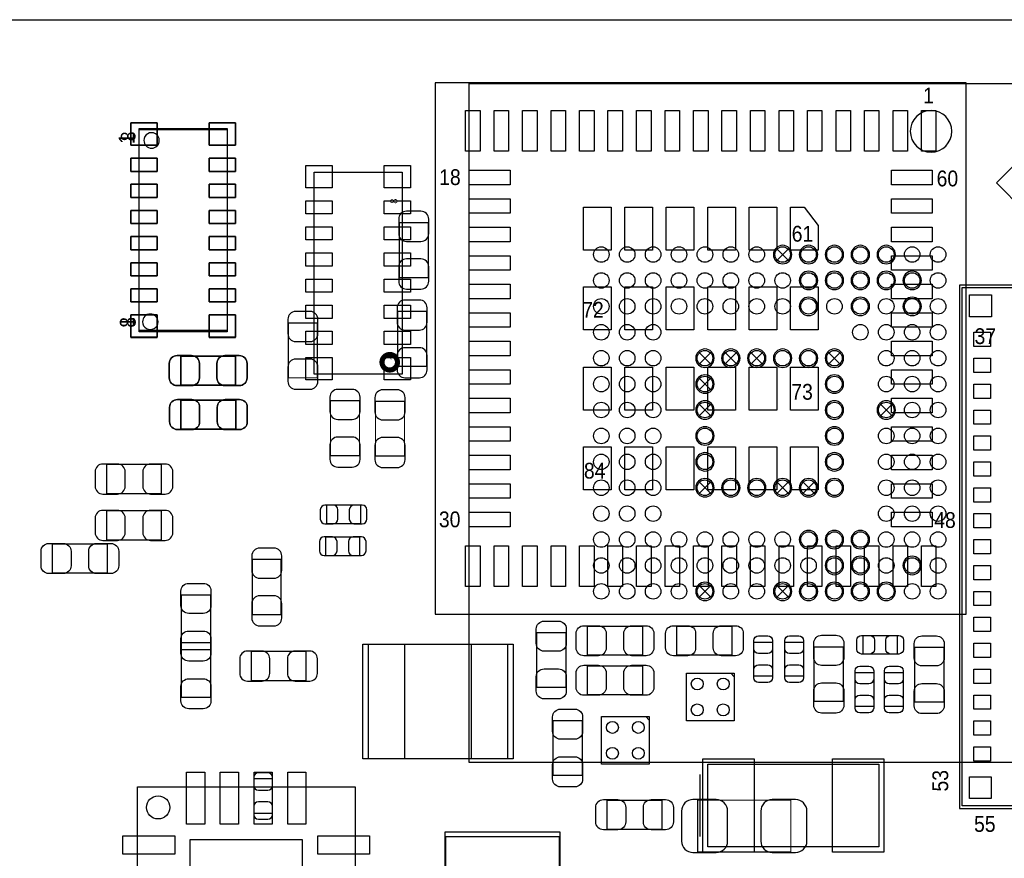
# Model space of a CAD drawing. Extents: x 7.2 to 74.8, y 33.6 to 67.
# Tile 6 of 8: x 41.7 to 60.7, y 50.8 to 67. Entities that reach past the tile are written whole.
import ezdxf

# ---------------------------------------------------------------- set-up
doc = ezdxf.new("R2010")
doc.units = 0
for name, color, linetype in [('BG_OUTLINE', 3, 'CONTINUOUS'), ('PG_ASSEMBLY_BOTTOM', 13, 'CONTINUOUS'), ('PG_ASSEMBLY_TOP', 190, 'CONTINUOUS'), ('PIN_BOTTOM', 1, 'CONTINUOUS'), ('PIN_TOP', 140, 'CONTINUOUS')]:
    doc.layers.add(name, color=color, linetype=linetype)

msp = doc.modelspace()

# ---------------------------------------------------------------- linework, layer by layer
at = {"layer": 'BG_OUTLINE'}
msp.add_lwpolyline([(74.799952, 55.992776, 0.414214), (72.800972, 53.993796, 0.414214), (74.799952, 51.994816), (74.799952, 33.993836), (23.949152, 33.993836), (23.949152, 37.493956, 0.414214), (23.451312, 37.994336, 0.414214), (22.950932, 37.493956), (22.950932, 33.993836), (7.200392, 33.993836), (7.200392, 51.994816, 0.414214), (9.199372, 53.993796, 0.414214), (7.200392, 55.992776), (7.199884, 66.987928), (74.799952, 66.987928)], format="xyb", close=True, dxfattribs=at)
at = {"layer": 'PG_ASSEMBLY_BOTTOM'}
for points in [[(50.37328, 52.655978), (50.37328, 65.756028), (61.973206, 65.756028), (61.973206, 52.655978)], [(44.002452, 60.967366), (44.002452, 64.868806), (45.704252, 64.868806), (45.704252, 60.967366)]]:
    msp.add_lwpolyline(points, close=True, dxfattribs=at)
at = {"layer": 'PG_ASSEMBLY_BOTTOM', "const_width": 0.024892}
for points in [[(49.022508, 62.01029), (49.582324, 62.01029), (49.582324, 63.070486), (49.022508, 63.070486), (49.022508, 62.01029)], [(48.992028, 60.29833), (49.551844, 60.29833), (49.551844, 61.358526), (48.992028, 61.358526), (48.992028, 60.29833)], [(46.883828, 60.07735), (47.443644, 60.07735), (47.443644, 61.137546), (46.883828, 61.137546), (46.883828, 60.07735)], [(47.696628, 58.57367), (48.256444, 58.57367), (48.256444, 59.633866), (47.696628, 59.633866), (47.696628, 58.57367)], [(48.565308, 58.56605), (49.125124, 58.56605), (49.125124, 59.626246), (48.565308, 59.626246), (48.565308, 58.56605)], [(47.620174, 57.622186), (47.620174, 57.262014), (48.280066, 57.262014), (48.280066, 57.622186), (47.620174, 57.622186)], [(47.602394, 57.007506), (47.602394, 56.647334), (48.262286, 56.647334), (48.262286, 57.007506), (47.602394, 57.007506)], [(56.581802, 50.927254), (56.581802, 51.927506), (54.781958, 51.927506), (54.781958, 50.927254), (56.581802, 50.927254)]]:
    msp.add_lwpolyline(points, dxfattribs=at)
at = {"layer": 'PG_ASSEMBLY_BOTTOM'}
for points in [[(56.601106, 62.45606, 1), (56.245506, 62.45606, 1), (56.601106, 62.45606)], [(57.101232, 62.45606, 1), (56.745632, 62.45606, 1), (57.101232, 62.45606)], [(57.601104, 62.45606, 1), (57.245504, 62.45606, 1), (57.601104, 62.45606)], [(58.10123, 62.45606, 1), (57.74563, 62.45606, 1), (58.10123, 62.45606)], [(58.601102, 62.45606, 1), (58.245502, 62.45606, 1), (58.601102, 62.45606)], [(57.101232, 61.956188, 1), (56.745632, 61.956188, 1), (57.101232, 61.956188)], [(57.601104, 61.956188, 1), (57.245504, 61.956188, 1), (57.601104, 61.956188)], [(58.10123, 61.956188, 1), (57.74563, 61.956188, 1), (58.10123, 61.956188)], [(58.601102, 61.956188, 1), (58.245502, 61.956188, 1), (58.601102, 61.956188)], [(59.101228, 61.956188, 1), (58.745628, 61.956188, 1), (59.101228, 61.956188)], [(57.101232, 61.456062, 1), (56.745632, 61.456062, 1), (57.101232, 61.456062)], [(58.10123, 61.456062, 1), (57.74563, 61.456062, 1), (58.10123, 61.456062)], [(59.101228, 61.456062, 1), (58.745628, 61.456062, 1), (59.101228, 61.456062)], [(44.368466, 61.15812, 0.999739), (44.069508, 61.158374, 1.000261), (44.368466, 61.15812)], [(55.101236, 60.456064, 1), (54.745636, 60.456064, 1), (55.101236, 60.456064)], [(55.601108, 60.456064, 1), (55.245508, 60.456064, 1), (55.601108, 60.456064)], [(56.101234, 60.456064, 1), (55.745634, 60.456064, 1), (56.101234, 60.456064)], [(56.601106, 60.456064, 1), (56.245506, 60.456064, 1), (56.601106, 60.456064)], [(57.101232, 60.456064, 1), (56.745632, 60.456064, 1), (57.101232, 60.456064)], [(57.601104, 60.456064, 1), (57.245504, 60.456064, 1), (57.601104, 60.456064)], [(55.101236, 59.956192, 1), (54.745636, 59.956192, 1), (55.101236, 59.956192)], [(57.601104, 59.956192, 1), (57.245504, 59.956192, 1), (57.601104, 59.956192)], [(55.101236, 59.456066, 1), (54.745636, 59.456066, 1), (55.101236, 59.456066)], [(57.601104, 59.456066, 1), (57.245504, 59.456066, 1), (57.601104, 59.456066)], [(58.601102, 59.456066, 1), (58.245502, 59.456066, 1), (58.601102, 59.456066)], [(55.101236, 58.956194, 1), (54.745636, 58.956194, 1), (55.101236, 58.956194)], [(57.601104, 58.956194, 1), (57.245504, 58.956194, 1), (57.601104, 58.956194)], [(55.101236, 58.456068, 1), (54.745636, 58.456068, 1), (55.101236, 58.456068)], [(57.601104, 58.456068, 1), (57.245504, 58.456068, 1), (57.601104, 58.456068)], [(55.101236, 57.956196, 1), (54.745636, 57.956196, 1), (55.101236, 57.956196)], [(55.601108, 57.956196, 1), (55.245508, 57.956196, 1), (55.601108, 57.956196)], [(56.101234, 57.956196, 1), (55.745634, 57.956196, 1), (56.101234, 57.956196)], [(56.601106, 57.956196, 1), (56.245506, 57.956196, 1), (56.601106, 57.956196)], [(57.101232, 57.956196, 1), (56.745632, 57.956196, 1), (57.101232, 57.956196)], [(57.601104, 57.956196, 1), (57.245504, 57.956196, 1), (57.601104, 57.956196)], [(57.101232, 56.956198, 1), (56.745632, 56.956198, 1), (57.101232, 56.956198)], [(57.601104, 56.956198, 1), (57.245504, 56.956198, 1), (57.601104, 56.956198)], [(58.10123, 56.956198, 1), (57.74563, 56.956198, 1), (58.10123, 56.956198)], [(57.601104, 56.456072, 1), (57.245504, 56.456072, 1), (57.601104, 56.456072)], [(58.10123, 56.456072, 1), (57.74563, 56.456072, 1), (58.10123, 56.456072)], [(59.101228, 56.456072, 1), (58.745628, 56.456072, 1), (59.101228, 56.456072)], [(55.101236, 55.9562, 1), (54.745636, 55.9562, 1), (55.101236, 55.9562)], [(56.601106, 55.9562, 1), (56.245506, 55.9562, 1), (56.601106, 55.9562)], [(57.101232, 55.9562, 1), (56.745632, 55.9562, 1), (57.101232, 55.9562)], [(57.601104, 55.9562, 1), (57.245504, 55.9562, 1), (57.601104, 55.9562)], [(58.10123, 55.9562, 1), (57.74563, 55.9562, 1), (58.10123, 55.9562)], [(58.601102, 55.9562, 1), (58.245502, 55.9562, 1), (58.601102, 55.9562)]]:
    msp.add_lwpolyline(points, format="xyb", dxfattribs=at)
for points in [[(56.549036, 62.581536), (56.548528, 62.581536), (56.297576, 62.330584)], [(56.29783, 62.58179), (56.298338, 62.58179), (56.54929, 62.330838)], [(45.86605, 59.936888), (45.86605, 60.496704), (44.805854, 60.496704), (44.805854, 59.936888), (45.86605, 59.936888)], [(55.049166, 60.58154), (55.048658, 60.58154), (54.797706, 60.330588)], [(54.79796, 60.581794), (54.798468, 60.581794), (55.04942, 60.330842)], [(55.549038, 60.58154), (55.54853, 60.58154), (55.297578, 60.330588)], [(55.297832, 60.581794), (55.29834, 60.581794), (55.549292, 60.330842)], [(56.049164, 60.58154), (56.048656, 60.58154), (55.797704, 60.330588)], [(55.797958, 60.581794), (55.798466, 60.581794), (56.049418, 60.330842)], [(57.549034, 60.58154), (57.548526, 60.58154), (57.297574, 60.330588)], [(57.297828, 60.581794), (57.298336, 60.581794), (57.549288, 60.330842)], [(55.049166, 60.081668), (55.048658, 60.081668), (54.797706, 59.830716)], [(54.79796, 60.081922), (54.798468, 60.081922), (55.04942, 59.83097)], [(45.87113, 59.088528), (45.87113, 59.648344), (44.810934, 59.648344), (44.810934, 59.088528), (45.87113, 59.088528)], [(55.049166, 59.581542), (55.048658, 59.581542), (54.797706, 59.33059)], [(54.79796, 59.581796), (54.798468, 59.581796), (55.04942, 59.330844)], [(58.549032, 59.581542), (58.548524, 59.581542), (58.297572, 59.33059)], [(58.297826, 59.581796), (58.298334, 59.581796), (58.549286, 59.330844)], [(44.43349, 57.843928), (44.43349, 58.403744), (43.373294, 58.403744), (43.373294, 57.843928), (44.43349, 57.843928)], [(55.049166, 58.081672), (55.048658, 58.081672), (54.797706, 57.83072)], [(54.79796, 58.081926), (54.798468, 58.081926), (55.04942, 57.830974)], [(56.549036, 58.081672), (56.548528, 58.081672), (56.297576, 57.83072)], [(56.29783, 58.081926), (56.298338, 58.081926), (56.54929, 57.830974)], [(57.049162, 58.081672), (57.048654, 58.081672), (56.797702, 57.83072)], [(56.797956, 58.081926), (56.798464, 58.081926), (57.049416, 57.830974)], [(44.43349, 56.949848), (44.43349, 57.509664), (43.373294, 57.509664), (43.373294, 56.949848), (44.43349, 56.949848)], [(46.746668, 56.570118), (46.186852, 56.570118), (46.186852, 55.509922), (46.746668, 55.509922), (46.746668, 56.570118)], [(55.049166, 56.081676), (55.048658, 56.081676), (54.797706, 55.830724)], [(54.79796, 56.08193), (54.798468, 56.08193), (55.04942, 55.830978)], [(56.549036, 56.081676), (56.548528, 56.081676), (56.297576, 55.830724)], [(56.29783, 56.08193), (56.298338, 56.08193), (56.54929, 55.830978)], [(46.1645, 54.79415), (46.1645, 54.234334), (47.224696, 54.234334), (47.224696, 54.79415), (46.1645, 54.79415)], [(46.575218, 52.337462), (46.215046, 52.337462), (46.215046, 51.67757), (46.575218, 51.67757), (46.575218, 52.337462)]]:
    msp.add_lwpolyline(points, dxfattribs=at)
at = {"layer": 'PG_ASSEMBLY_TOP'}
for points in [[(49.718214, 65.767966), (49.718214, 55.51805), (59.96813, 55.51805), (59.96813, 65.767966)], [(44.002452, 64.889126), (45.704252, 64.889126), (45.704252, 60.987686), (44.002452, 60.987686)], [(49.080928, 60.146946), (47.379128, 60.146946), (47.379128, 64.048386), (49.080928, 64.048386)], [(69.939408, 61.868304), (59.839352, 61.868304), (59.839352, 51.768248), (69.939408, 51.768248)], [(54.56682, 54.378606), (55.484776, 54.378606), (55.484776, 53.46065), (54.56682, 53.46065)], [(52.929028, 53.540406), (53.846984, 53.540406), (53.846984, 52.62245), (52.929028, 52.62245)], [(54.977792, 51.024536), (54.977792, 52.624736), (58.279792, 52.624736), (58.279792, 51.024536)]]:
    msp.add_lwpolyline(points, close=True, dxfattribs=at)
for points in [[(59.689492, 64.834008, 1), (58.886852, 64.834008, 1)], [(44.59351, 51.787298, -0.414271), (44.36999, 51.563778, -0.414144), (44.14647, 51.787298, -0.414156), (44.36999, 52.010818, -0.414144)]]:
    msp.add_lwpolyline(points, format="xyb", close=True, dxfattribs=at)
for points in [[(62.344808, 64.55918), (61.087508, 63.30188), (60.54852, 63.840868), (61.80582, 65.098168), (62.344808, 64.55918)], [(59.88939, 51.818286), (59.88939, 61.818266), (69.88937, 61.818266), (69.88937, 51.818286), (59.88939, 51.818286)], [(45.86605, 60.496704), (45.86605, 59.936888), (44.805854, 59.936888), (44.805854, 60.496704), (45.86605, 60.496704)], [(45.87113, 59.648344), (45.87113, 59.088528), (44.810934, 59.088528), (44.810934, 59.648344), (45.87113, 59.648344)], [(44.819824, 55.891176), (45.37964, 55.891176), (45.37964, 54.83098), (44.819824, 54.83098), (44.819824, 55.891176)], [(51.677824, 55.16118), (52.23764, 55.16118), (52.23764, 54.100984), (51.677824, 54.100984), (51.677824, 55.16118)], [(53.71719, 55.283608), (53.71719, 54.723792), (52.656994, 54.723792), (52.656994, 55.283608), (53.71719, 55.283608)], [(55.44439, 55.283608), (55.44439, 54.723792), (54.384194, 54.723792), (54.384194, 55.283608), (55.44439, 55.283608)], [(45.37964, 53.910992), (44.819824, 53.910992), (44.819824, 54.971188), (45.37964, 54.971188), (45.37964, 53.910992)], [(48.421036, 52.731416), (51.121056, 52.731416), (51.121056, 54.93131), (48.421036, 54.93131), (48.421036, 52.731416)], [(55.867046, 54.978046), (56.227218, 54.978046), (56.227218, 54.318154), (55.867046, 54.318154), (55.867046, 54.978046)], [(56.463946, 54.978046), (56.824118, 54.978046), (56.824118, 54.318154), (56.463946, 54.318154), (56.463946, 54.978046)], [(58.635646, 55.107586), (58.635646, 54.747414), (57.975754, 54.747414), (57.975754, 55.107586), (58.635646, 55.107586)], [(57.034684, 54.888638), (57.5945, 54.888638), (57.5945, 53.828442), (57.034684, 53.828442), (57.034684, 54.888638)], [(58.972704, 54.87797), (59.53252, 54.87797), (59.53252, 53.817774), (58.972704, 53.817774), (58.972704, 54.87797)], [(53.71719, 54.521608), (53.71719, 53.961792), (52.656994, 53.961792), (52.656994, 54.521608), (53.71719, 54.521608)], [(55.420768, 54.378606), (55.484776, 54.305962)], [(57.820306, 54.393846), (58.180478, 54.393846), (58.180478, 53.733954), (57.820306, 53.733954), (57.820306, 54.393846)], [(58.389012, 54.393846), (58.749184, 54.393846), (58.749184, 53.733954), (58.389012, 53.733954), (58.389012, 54.393846)], [(51.992784, 53.463698), (52.5526, 53.463698), (52.5526, 52.403502), (51.992784, 52.403502), (51.992784, 53.463698)], [(53.782976, 53.540406), (53.846984, 53.467762)], [(54.827932, 52.424076), (54.827932, 51.225196)], [(43.96994, 52.187348), (48.170084, 52.187348)], [(43.96994, 47.987204), (43.96994, 52.187348)], [(48.170084, 52.187348), (48.170084, 47.987204)], [(52.115466, 48.518826), (52.115466, 51.218846), (49.915572, 51.218846), (49.915572, 48.518826), (52.115466, 48.518826)]]:
    msp.add_lwpolyline(points, dxfattribs=at)
msp.add_lwpolyline([(44.39285, 64.658494, 1.000261), (44.093892, 64.65824, 0.999739), (44.39285, 64.658494)], format="xyb", dxfattribs=at)
at = {"layer": 'PG_ASSEMBLY_TOP', "const_width": 0.09906}
msp.add_lwpolyline([(48.989488, 60.377578, 0.999739), (48.69053, 60.377832, 1.000261), (48.989488, 60.377578)], format="xyb", dxfattribs=at)
at = {"layer": 'PG_ASSEMBLY_TOP', "const_width": 0.024892}
for points in [[(42.329862, 56.311292), (42.329862, 56.871108), (43.390058, 56.871108), (43.390058, 56.311292), (42.329862, 56.311292)], [(53.0352, 51.366928), (53.0352, 51.926744), (54.095396, 51.926744), (54.095396, 51.366928), (53.0352, 51.366928)]]:
    msp.add_lwpolyline(points, dxfattribs=at)
at = {"layer": 'PIN_BOTTOM'}
for points in [[(44.352972, 64.995806), (43.844972, 64.995806), (43.844972, 64.564006), (44.352972, 64.564006)], [(45.353732, 64.564006), (45.861732, 64.564006), (45.861732, 64.995806), (45.353732, 64.995806)], [(43.844972, 64.061086), (44.352972, 64.061086), (44.352972, 64.315086), (43.844972, 64.315086)], [(45.353732, 64.061086), (45.861732, 64.061086), (45.861732, 64.315086), (45.353732, 64.315086)], [(43.844972, 63.558166), (44.352972, 63.558166), (44.352972, 63.812166), (43.844972, 63.812166)], [(45.353732, 63.558166), (45.861732, 63.558166), (45.861732, 63.812166), (45.353732, 63.812166)], [(43.844972, 63.052706), (44.352972, 63.052706), (44.352972, 63.306706), (43.844972, 63.306706)], [(45.353732, 63.052706), (45.861732, 63.052706), (45.861732, 63.306706), (45.353732, 63.306706)], [(43.844972, 62.549786), (44.352972, 62.549786), (44.352972, 62.803786), (43.844972, 62.803786)], [(45.353732, 62.549786), (45.861732, 62.549786), (45.861732, 62.803786), (45.353732, 62.803786)], [(43.844972, 62.044326), (44.352972, 62.044326), (44.352972, 62.298326), (43.844972, 62.298326)], [(45.353732, 62.044326), (45.861732, 62.044326), (45.861732, 62.298326), (45.353732, 62.298326)], [(43.844972, 61.541406), (44.352972, 61.541406), (44.352972, 61.795406), (43.844972, 61.795406)], [(45.353732, 61.541406), (45.861732, 61.541406), (45.861732, 61.795406), (45.353732, 61.795406)], [(44.352972, 61.289946), (43.844972, 61.289946), (43.844972, 60.858146), (44.352972, 60.858146)], [(45.353732, 60.858146), (45.861732, 60.858146), (45.861732, 61.289946), (45.353732, 61.289946)]]:
    msp.add_lwpolyline(points, close=True, dxfattribs=at)
for points in [[(49.012348, 63.140336), (49.012348, 62.860428, 0.414846), (49.162462, 62.710314), (49.44237, 62.710314, 0.414846), (49.592484, 62.860428), (49.592484, 63.140336, 0.414846), (49.44237, 63.29045), (49.162462, 63.29045, 0.414846)], [(49.592484, 61.94044), (49.592484, 62.220348, 0.414846), (49.44237, 62.370462), (49.162462, 62.370462, 0.414846), (49.012348, 62.220348), (49.012348, 61.94044, 0.414846), (49.162462, 61.790326), (49.44237, 61.790326, 0.414846)], [(48.981868, 61.428376), (48.981868, 61.148468, 0.414846), (49.131982, 60.998354), (49.41189, 60.998354, 0.414846), (49.562004, 61.148468), (49.562004, 61.428376, 0.414846), (49.41189, 61.57849), (49.131982, 61.57849, 0.414846)], [(46.873668, 61.207396), (46.873668, 60.927488, 0.414846), (47.023782, 60.777374), (47.30369, 60.777374, 0.414846), (47.453804, 60.927488), (47.453804, 61.207396, 0.414846), (47.30369, 61.35751), (47.023782, 61.35751, 0.414846)], [(49.562004, 60.22848), (49.562004, 60.508388, 0.414846), (49.41189, 60.658502), (49.131982, 60.658502, 0.414846), (48.981868, 60.508388), (48.981868, 60.22848, 0.414846), (49.131982, 60.078366), (49.41189, 60.078366, 0.414846)], [(44.736004, 59.926728), (45.015912, 59.926728, 0.414846), (45.166026, 60.076842), (45.166026, 60.35675, 0.414846), (45.015912, 60.506864), (44.736004, 60.506864, 0.414846), (44.58589, 60.35675), (44.58589, 60.076842, 0.414846)], [(45.9359, 60.506864), (45.655992, 60.506864, 0.414846), (45.505878, 60.35675), (45.505878, 60.076842, 0.414846), (45.655992, 59.926728), (45.9359, 59.926728, 0.414846), (46.086014, 60.076842), (46.086014, 60.35675, 0.414846)], [(47.453804, 60.0075), (47.453804, 60.287408, 0.414846), (47.30369, 60.437522), (47.023782, 60.437522, 0.414846), (46.873668, 60.287408), (46.873668, 60.0075, 0.414846), (47.023782, 59.857386), (47.30369, 59.857386, 0.414846)], [(47.686468, 59.703716), (47.686468, 59.423808, 0.414846), (47.836582, 59.273694), (48.11649, 59.273694, 0.414846), (48.266604, 59.423808), (48.266604, 59.703716, 0.414846), (48.11649, 59.85383), (47.836582, 59.85383, 0.414846)], [(48.555148, 59.696096), (48.555148, 59.416188, 0.414846), (48.705262, 59.266074), (48.98517, 59.266074, 0.414846), (49.135284, 59.416188), (49.135284, 59.696096, 0.414846), (48.98517, 59.84621), (48.705262, 59.84621, 0.414846)], [(44.741084, 59.078368), (45.020992, 59.078368, 0.414846), (45.171106, 59.228482), (45.171106, 59.50839, 0.414846), (45.020992, 59.658504), (44.741084, 59.658504, 0.414846), (44.59097, 59.50839), (44.59097, 59.228482, 0.414846)], [(45.94098, 59.658504), (45.661072, 59.658504, 0.414846), (45.510958, 59.50839), (45.510958, 59.228482, 0.414846), (45.661072, 59.078368), (45.94098, 59.078368, 0.414846), (46.091094, 59.228482), (46.091094, 59.50839, 0.414846)], [(48.266604, 58.50382), (48.266604, 58.783728, 0.414846), (48.11649, 58.933842), (47.836582, 58.933842, 0.414846), (47.686468, 58.783728), (47.686468, 58.50382, 0.414846), (47.836582, 58.353706), (48.11649, 58.353706, 0.414846)], [(49.135284, 58.4962), (49.135284, 58.776108, 0.414846), (48.98517, 58.926222), (48.705262, 58.926222, 0.414846), (48.555148, 58.776108), (48.555148, 58.4962, 0.414846), (48.705262, 58.346086), (48.98517, 58.346086, 0.414846)], [(43.303444, 57.833768), (43.583352, 57.833768, 0.414846), (43.733466, 57.983882), (43.733466, 58.26379, 0.414846), (43.583352, 58.413904), (43.303444, 58.413904, 0.414846), (43.15333, 58.26379), (43.15333, 57.983882, 0.414846)], [(44.50334, 58.413904), (44.223432, 58.413904, 0.414846), (44.073318, 58.26379), (44.073318, 57.983882, 0.414846), (44.223432, 57.833768), (44.50334, 57.833768, 0.414846), (44.653454, 57.983882), (44.653454, 58.26379, 0.414846)], [(47.590202, 57.262014), (47.750222, 57.262014, 0.413587), (47.840138, 57.352184), (47.840138, 57.532016, 0.413587), (47.750222, 57.622186), (47.590202, 57.622186, 0.413587), (47.500286, 57.532016), (47.500286, 57.352184, 0.413587)], [(48.310038, 57.622186), (48.150018, 57.622186, 0.413587), (48.060102, 57.532016), (48.060102, 57.352184, 0.413587), (48.150018, 57.262014), (48.310038, 57.262014, 0.413587), (48.399954, 57.352184), (48.399954, 57.532016, 0.413587)], [(43.303444, 56.939688), (43.583352, 56.939688, 0.414846), (43.733466, 57.089802), (43.733466, 57.36971, 0.414846), (43.583352, 57.519824), (43.303444, 57.519824, 0.414846), (43.15333, 57.36971), (43.15333, 57.089802, 0.414846)], [(44.50334, 57.519824), (44.223432, 57.519824, 0.414846), (44.073318, 57.36971), (44.073318, 57.089802, 0.414846), (44.223432, 56.939688), (44.50334, 56.939688, 0.414846), (44.653454, 57.089802), (44.653454, 57.36971, 0.414846)], [(47.572422, 56.647334), (47.732442, 56.647334, 0.413587), (47.822358, 56.737504), (47.822358, 56.917336, 0.413587), (47.732442, 57.007506), (47.572422, 57.007506, 0.413587), (47.482506, 56.917336), (47.482506, 56.737504, 0.413587)], [(48.292258, 57.007506), (48.132238, 57.007506, 0.413587), (48.042322, 56.917336), (48.042322, 56.737504, 0.413587), (48.132238, 56.647334), (48.292258, 56.647334, 0.413587), (48.382174, 56.737504), (48.382174, 56.917336, 0.413587)], [(46.176692, 56.639968), (46.176692, 56.36006, 0.414846), (46.326806, 56.209946), (46.606714, 56.209946, 0.414846), (46.756828, 56.36006), (46.756828, 56.639968, 0.414846), (46.606714, 56.790082), (46.326806, 56.790082, 0.414846)], [(46.756828, 55.440072), (46.756828, 55.71998, 0.414846), (46.606714, 55.870094), (46.326806, 55.870094, 0.414846), (46.176692, 55.71998), (46.176692, 55.440072, 0.414846), (46.326806, 55.289958), (46.606714, 55.289958, 0.414846)], [(46.09465, 54.224174), (46.374558, 54.224174, 0.414846), (46.524672, 54.374288), (46.524672, 54.654196, 0.414846), (46.374558, 54.80431), (46.09465, 54.80431, 0.414846), (45.944536, 54.654196), (45.944536, 54.374288, 0.414846)], [(47.294546, 54.80431), (47.014638, 54.80431, 0.414846), (46.864524, 54.654196), (46.864524, 54.374288, 0.414846), (47.014638, 54.224174), (47.294546, 54.224174, 0.414846), (47.44466, 54.374288), (47.44466, 54.654196, 0.414846)], [(46.215046, 52.367434), (46.215046, 52.207414, 0.413587), (46.305216, 52.117498), (46.485048, 52.117498, 0.413587), (46.575218, 52.207414), (46.575218, 52.367434, 0.413587), (46.485048, 52.45735), (46.305216, 52.45735, 0.413587)], [(46.575218, 51.647598), (46.575218, 51.807618, 0.413587), (46.485048, 51.897534), (46.305216, 51.897534, 0.413587), (46.215046, 51.807618), (46.215046, 51.647598, 0.413587), (46.305216, 51.557682), (46.485048, 51.557682, 0.413587)], [(54.691788, 50.917348), (55.141876, 50.917348, 0.414414), (55.36184, 51.137312), (55.36184, 51.717448, 0.414414), (55.141876, 51.937412), (54.691788, 51.937412, 0.414414), (54.471824, 51.717448), (54.471824, 51.137312, 0.414414)], [(56.671972, 51.937412), (56.221884, 51.937412, 0.414414), (56.00192, 51.717448), (56.00192, 51.137312, 0.414414), (56.221884, 50.917348), (56.671972, 50.917348, 0.414414), (56.891936, 51.137312), (56.891936, 51.717448, 0.414414)]]:
    msp.add_lwpolyline(points, format="xyb", close=True, dxfattribs=at)
for centre in [(52.92344, 62.45606), (53.423312, 62.45606), (53.923438, 62.45606), (54.42331, 62.45606), (54.923436, 62.45606), (55.423308, 62.45606), (55.923434, 62.45606), (56.423306, 62.45606), (56.923432, 62.45606), (57.423304, 62.45606), (57.92343, 62.45606), (58.423302, 62.45606), (58.923428, 62.45606), (59.4233, 62.45606), (52.92344, 61.956188), (53.423312, 61.956188), (53.923438, 61.956188), (54.42331, 61.956188), (54.923436, 61.956188), (55.423308, 61.956188), (55.923434, 61.956188), (56.423306, 61.956188), (56.923432, 61.956188), (57.423304, 61.956188), (57.92343, 61.956188), (58.423302, 61.956188), (58.923428, 61.956188), (59.4233, 61.956188), (52.92344, 61.456062), (53.423312, 61.456062), (53.923438, 61.456062), (54.42331, 61.456062), (54.923436, 61.456062), (55.423308, 61.456062), (55.923434, 61.456062), (56.423306, 61.456062), (56.923432, 61.456062), (57.423304, 61.456062), (57.92343, 61.456062), (58.423302, 61.456062), (58.923428, 61.456062), (59.4233, 61.456062), (52.92344, 60.95619), (53.423312, 60.95619), (53.923438, 60.95619), (57.92343, 60.95619), (58.423302, 60.95619), (58.923428, 60.95619), (59.4233, 60.95619), (52.92344, 60.456064), (53.423312, 60.456064), (53.923438, 60.456064), (54.923436, 60.456064), (55.423308, 60.456064), (55.923434, 60.456064), (56.423306, 60.456064), (56.923432, 60.456064), (57.423304, 60.456064), (58.423302, 60.456064), (58.923428, 60.456064), (59.4233, 60.456064), (52.92344, 59.956192), (53.423312, 59.956192), (53.923438, 59.956192), (54.923436, 59.956192), (57.423304, 59.956192), (58.423302, 59.956192), (58.923428, 59.956192), (59.4233, 59.956192), (52.92344, 59.456066), (53.423312, 59.456066), (53.923438, 59.456066), (54.923436, 59.456066), (57.423304, 59.456066), (58.423302, 59.456066), (58.923428, 59.456066), (59.4233, 59.456066), (52.92344, 58.956194), (53.423312, 58.956194), (53.923438, 58.956194), (54.923436, 58.956194), (57.423304, 58.956194), (58.423302, 58.956194), (58.923428, 58.956194), (59.4233, 58.956194), (52.92344, 58.456068), (53.423312, 58.456068), (53.923438, 58.456068), (54.923436, 58.456068), (57.423304, 58.456068), (58.423302, 58.456068), (58.923428, 58.456068), (59.4233, 58.456068), (52.92344, 57.956196), (53.423312, 57.956196), (53.923438, 57.956196), (54.923436, 57.956196), (55.423308, 57.956196), (55.923434, 57.956196), (56.423306, 57.956196), (56.923432, 57.956196), (57.423304, 57.956196), (58.423302, 57.956196), (58.923428, 57.956196), (59.4233, 57.956196), (52.92344, 57.45607), (53.423312, 57.45607), (53.923438, 57.45607), (58.423302, 57.45607), (58.923428, 57.45607), (59.4233, 57.45607), (52.92344, 56.956198), (53.423312, 56.956198), (53.923438, 56.956198), (54.42331, 56.956198), (54.923436, 56.956198), (55.423308, 56.956198), (55.923434, 56.956198), (56.423306, 56.956198), (56.923432, 56.956198), (57.423304, 56.956198), (57.92343, 56.956198), (58.423302, 56.956198), (58.923428, 56.956198), (59.4233, 56.956198), (52.92344, 56.456072), (53.423312, 56.456072), (53.923438, 56.456072), (54.42331, 56.456072), (54.923436, 56.456072), (55.423308, 56.456072), (55.923434, 56.456072), (56.423306, 56.456072), (56.923432, 56.456072), (57.423304, 56.456072), (57.92343, 56.456072), (58.423302, 56.456072), (58.923428, 56.456072), (59.4233, 56.456072), (52.92344, 55.9562), (53.423312, 55.9562), (53.923438, 55.9562), (54.42331, 55.9562), (54.923436, 55.9562), (55.423308, 55.9562), (55.923434, 55.9562), (56.423306, 55.9562), (56.923432, 55.9562), (57.423304, 55.9562), (57.92343, 55.9562), (58.423302, 55.9562), (58.923428, 55.9562), (59.4233, 55.9562)]:
    msp.add_circle(centre, 0.149987, dxfattribs=at)
at = {"layer": 'PIN_TOP'}
for points in [[(50.583592, 65.237868), (50.583592, 64.450468), (50.304192, 64.450468), (50.304192, 65.237868)], [(51.132232, 65.237868), (51.132232, 64.450468), (50.852832, 64.450468), (50.852832, 65.237868)], [(51.683412, 65.237868), (51.683412, 64.450468), (51.404012, 64.450468), (51.404012, 65.237868)], [(52.232052, 65.237868), (52.232052, 64.450468), (51.952652, 64.450468), (51.952652, 65.237868)], [(52.783232, 65.237868), (52.783232, 64.450468), (52.503832, 64.450468), (52.503832, 65.237868)], [(53.331872, 65.237868), (53.331872, 64.450468), (53.052472, 64.450468), (53.052472, 65.237868)], [(53.883052, 65.237868), (53.883052, 64.450468), (53.603652, 64.450468), (53.603652, 65.237868)], [(54.434232, 65.237868), (54.434232, 64.450468), (54.154832, 64.450468), (54.154832, 65.237868)], [(54.982872, 65.237868), (54.982872, 64.450468), (54.703472, 64.450468), (54.703472, 65.237868)], [(55.531512, 65.237868), (55.531512, 64.450468), (55.252112, 64.450468), (55.252112, 65.237868)], [(56.082692, 65.237868), (56.082692, 64.450468), (55.803292, 64.450468), (55.803292, 65.237868)], [(56.633872, 65.237868), (56.633872, 64.450468), (56.354472, 64.450468), (56.354472, 65.237868)], [(57.182512, 65.237868), (57.182512, 64.450468), (56.903112, 64.450468), (56.903112, 65.237868)], [(57.733692, 65.237868), (57.733692, 64.450468), (57.454292, 64.450468), (57.454292, 65.237868)], [(58.282332, 65.237868), (58.282332, 64.450468), (58.002932, 64.450468), (58.002932, 65.237868)], [(58.833512, 65.237868), (58.833512, 64.450468), (58.554112, 64.450468), (58.554112, 65.237868)], [(59.382152, 65.237868), (59.382152, 64.450468), (59.102752, 64.450468), (59.102752, 65.237868)], [(44.352972, 64.566546), (43.844972, 64.566546), (43.844972, 64.998346), (44.352972, 64.998346)], [(45.353732, 64.998346), (45.861732, 64.998346), (45.861732, 64.566546), (45.353732, 64.566546)], [(43.844972, 64.315086), (44.352972, 64.315086), (44.352972, 64.061086), (43.844972, 64.061086)], [(45.353732, 64.315086), (45.861732, 64.315086), (45.861732, 64.061086), (45.353732, 64.061086)], [(47.729648, 63.743586), (47.221648, 63.743586), (47.221648, 64.175386), (47.729648, 64.175386)], [(48.730408, 64.175386), (49.238408, 64.175386), (49.238408, 63.743586), (48.730408, 63.743586)], [(50.375312, 64.082168), (51.162712, 64.082168), (51.162712, 63.802768), (50.375312, 63.802768)], [(58.523632, 64.082168), (59.311032, 64.082168), (59.311032, 63.802768), (58.523632, 63.802768)], [(43.844972, 63.812166), (44.352972, 63.812166), (44.352972, 63.558166), (43.844972, 63.558166)], [(45.353732, 63.812166), (45.861732, 63.812166), (45.861732, 63.558166), (45.353732, 63.558166)], [(47.729648, 63.240666), (47.221648, 63.240666), (47.221648, 63.494666), (47.729648, 63.494666)], [(49.238408, 63.240666), (48.730408, 63.240666), (48.730408, 63.494666), (49.238408, 63.494666)], [(50.375312, 63.533528), (51.162712, 63.533528), (51.162712, 63.254128), (50.375312, 63.254128)], [(58.523632, 63.533528), (59.311032, 63.533528), (59.311032, 63.254128), (58.523632, 63.254128)], [(43.844972, 63.306706), (44.352972, 63.306706), (44.352972, 63.052706), (43.844972, 63.052706)], [(45.353732, 63.306706), (45.861732, 63.306706), (45.861732, 63.052706), (45.353732, 63.052706)], [(53.110892, 63.367158), (53.110892, 62.541658), (52.577492, 62.541658), (52.577492, 63.367158)], [(53.910992, 63.367158), (53.910992, 62.541658), (53.377592, 62.541658), (53.377592, 63.367158)], [(54.708552, 63.367158), (54.708552, 62.541658), (54.175152, 62.541658), (54.175152, 63.367158)], [(55.511192, 63.367158), (55.511192, 62.541658), (54.977792, 62.541658), (54.977792, 63.367158)], [(56.308752, 63.367158), (56.308752, 62.541658), (55.775352, 62.541658), (55.775352, 63.367158)], [(56.575452, 63.367158), (56.842152, 63.367158), (57.108852, 63.017908), (57.108852, 62.541658), (56.575452, 62.541658)], [(47.729648, 62.737746), (47.221648, 62.737746), (47.221648, 62.991746), (47.729648, 62.991746)], [(49.238408, 62.737746), (48.730408, 62.737746), (48.730408, 62.991746), (49.238408, 62.991746)], [(50.375312, 62.982348), (51.162712, 62.982348), (51.162712, 62.702948), (50.375312, 62.702948)], [(58.523632, 62.982348), (59.311032, 62.982348), (59.311032, 62.702948), (58.523632, 62.702948)], [(43.844972, 62.803786), (44.352972, 62.803786), (44.352972, 62.549786), (43.844972, 62.549786)], [(45.353732, 62.803786), (45.861732, 62.803786), (45.861732, 62.549786), (45.353732, 62.549786)], [(47.729648, 62.232286), (47.221648, 62.232286), (47.221648, 62.486286), (47.729648, 62.486286)], [(49.238408, 62.232286), (48.730408, 62.232286), (48.730408, 62.486286), (49.238408, 62.486286)], [(50.375312, 62.433708), (51.162712, 62.433708), (51.162712, 62.154308), (50.375312, 62.154308)], [(58.523632, 62.433708), (59.311032, 62.433708), (59.311032, 62.154308), (58.523632, 62.154308)], [(43.844972, 62.298326), (44.352972, 62.298326), (44.352972, 62.044326), (43.844972, 62.044326)], [(45.353732, 62.298326), (45.861732, 62.298326), (45.861732, 62.044326), (45.353732, 62.044326)], [(47.729648, 61.729366), (47.221648, 61.729366), (47.221648, 61.983366), (47.729648, 61.983366)], [(49.238408, 61.729366), (48.730408, 61.729366), (48.730408, 61.983366), (49.238408, 61.983366)], [(43.844972, 61.795406), (44.352972, 61.795406), (44.352972, 61.541406), (43.844972, 61.541406)], [(45.353732, 61.795406), (45.861732, 61.795406), (45.861732, 61.541406), (45.353732, 61.541406)], [(50.375312, 61.882528), (51.162712, 61.882528), (51.162712, 61.603128), (50.375312, 61.603128)], [(53.110892, 61.830458), (53.110892, 61.004958), (52.577492, 61.004958), (52.577492, 61.830458)], [(53.910992, 61.830458), (53.910992, 61.004958), (53.377592, 61.004958), (53.377592, 61.830458)], [(54.708552, 61.830458), (54.708552, 61.004958), (54.175152, 61.004958), (54.175152, 61.830458)], [(55.511192, 61.830458), (55.511192, 61.004958), (54.977792, 61.004958), (54.977792, 61.830458)], [(56.308752, 61.830458), (56.308752, 61.004958), (55.775352, 61.004958), (55.775352, 61.830458)], [(57.108852, 61.830458), (57.108852, 61.004958), (56.575452, 61.004958), (56.575452, 61.830458)], [(58.523632, 61.882528), (59.311032, 61.882528), (59.311032, 61.603128), (58.523632, 61.603128)], [(60.028201, 61.679963), (60.452127, 61.679963), (60.452127, 61.256037), (60.028201, 61.256037)], [(47.729648, 61.223906), (47.221648, 61.223906), (47.221648, 61.477906), (47.729648, 61.477906)], [(49.238408, 61.223906), (48.730408, 61.223906), (48.730408, 61.477906), (49.238408, 61.477906)], [(44.352972, 60.860686), (43.844972, 60.860686), (43.844972, 61.292486), (44.352972, 61.292486)], [(45.353732, 61.292486), (45.861732, 61.292486), (45.861732, 60.860686), (45.353732, 60.860686)], [(50.375312, 61.331348), (51.162712, 61.331348), (51.162712, 61.051948), (50.375312, 61.051948)], [(58.523632, 61.331348), (59.311032, 61.331348), (59.311032, 61.051948), (58.523632, 61.051948)], [(47.729648, 60.720986), (47.221648, 60.720986), (47.221648, 60.974986), (47.729648, 60.974986)], [(49.238408, 60.720986), (48.730408, 60.720986), (48.730408, 60.974986), (49.238408, 60.974986)], [(60.111894, 60.955809), (60.437014, 60.955809), (60.437014, 60.680727), (60.111894, 60.680727)], [(50.375312, 60.782708), (51.162712, 60.782708), (51.162712, 60.503308), (50.375312, 60.503308)], [(58.523632, 60.782708), (59.311032, 60.782708), (59.311032, 60.503308), (58.523632, 60.503308)], [(47.729648, 60.037726), (47.221648, 60.037726), (47.221648, 60.469526), (47.729648, 60.469526)], [(48.730408, 60.469526), (49.238408, 60.469526), (49.238408, 60.037726), (48.730408, 60.037726)], [(60.111894, 60.455937), (60.437014, 60.455937), (60.437014, 60.180855), (60.111894, 60.180855)], [(53.110892, 60.281058), (53.110892, 59.455558), (52.577492, 59.455558), (52.577492, 60.281058)], [(53.910992, 60.281058), (53.910992, 59.455558), (53.377592, 59.455558), (53.377592, 60.281058)], [(54.708552, 60.281058), (54.708552, 59.455558), (54.175152, 59.455558), (54.175152, 60.281058)], [(55.511192, 60.281058), (55.511192, 59.455558), (54.977792, 59.455558), (54.977792, 60.281058)], [(56.308752, 60.281058), (56.308752, 59.455558), (55.775352, 59.455558), (55.775352, 60.281058)], [(57.108852, 60.281058), (57.108852, 59.455558), (56.575452, 59.455558), (56.575452, 60.281058)], [(50.375312, 60.234068), (51.162712, 60.234068), (51.162712, 59.954668), (50.375312, 59.954668)], [(58.523632, 60.234068), (59.311032, 60.234068), (59.311032, 59.954668), (58.523632, 59.954668)], [(60.111894, 59.955811), (60.437014, 59.955811), (60.437014, 59.680729), (60.111894, 59.680729)], [(50.375312, 59.682888), (51.162712, 59.682888), (51.162712, 59.403488), (50.375312, 59.403488)], [(58.523632, 59.682888), (59.311032, 59.682888), (59.311032, 59.403488), (58.523632, 59.403488)], [(60.111894, 59.455939), (60.437014, 59.455939), (60.437014, 59.180857), (60.111894, 59.180857)], [(50.375312, 59.131708), (51.162712, 59.131708), (51.162712, 58.852308), (50.375312, 58.852308)], [(58.523632, 59.131708), (59.311032, 59.131708), (59.311032, 58.852308), (58.523632, 58.852308)], [(60.111894, 58.955813), (60.437014, 58.955813), (60.437014, 58.680731), (60.111894, 58.680731)], [(53.110892, 58.744358), (53.110892, 57.918858), (52.577492, 57.918858), (52.577492, 58.744358)], [(53.910992, 58.744358), (53.910992, 57.918858), (53.377592, 57.918858), (53.377592, 58.744358)], [(54.708552, 58.744358), (54.708552, 57.918858), (54.175152, 57.918858), (54.175152, 58.744358)], [(55.511192, 58.744358), (55.511192, 57.918858), (54.977792, 57.918858), (54.977792, 58.744358)], [(56.308752, 58.744358), (56.308752, 57.918858), (55.775352, 57.918858), (55.775352, 58.744358)], [(57.108852, 58.744358), (57.108852, 57.918858), (56.575452, 57.918858), (56.575452, 58.744358)], [(50.375312, 58.583068), (51.162712, 58.583068), (51.162712, 58.303668), (50.375312, 58.303668)], [(58.523632, 58.583068), (59.311032, 58.583068), (59.311032, 58.303668), (58.523632, 58.303668)], [(60.111894, 58.455941), (60.437014, 58.455941), (60.437014, 58.180859), (60.111894, 58.180859)], [(50.375312, 58.031888), (51.162712, 58.031888), (51.162712, 57.752488), (50.375312, 57.752488)], [(58.523632, 58.031888), (59.311032, 58.031888), (59.311032, 57.752488), (58.523632, 57.752488)], [(60.111894, 57.955815), (60.437014, 57.955815), (60.437014, 57.680733), (60.111894, 57.680733)], [(50.375312, 57.483248), (51.162712, 57.483248), (51.162712, 57.203848), (50.375312, 57.203848)], [(58.523632, 57.483248), (59.311032, 57.483248), (59.311032, 57.203848), (58.523632, 57.203848)], [(60.111894, 57.455943), (60.437014, 57.455943), (60.437014, 57.180861), (60.111894, 57.180861)], [(50.583592, 56.835548), (50.583592, 56.048148), (50.304192, 56.048148), (50.304192, 56.835548)], [(51.132232, 56.835548), (51.132232, 56.048148), (50.852832, 56.048148), (50.852832, 56.835548)], [(51.683412, 56.835548), (51.683412, 56.048148), (51.404012, 56.048148), (51.404012, 56.835548)], [(52.232052, 56.835548), (52.232052, 56.048148), (51.952652, 56.048148), (51.952652, 56.835548)], [(52.783232, 56.835548), (52.783232, 56.048148), (52.503832, 56.048148), (52.503832, 56.835548)], [(53.331872, 56.835548), (53.331872, 56.048148), (53.052472, 56.048148), (53.052472, 56.835548)], [(53.883052, 56.835548), (53.883052, 56.048148), (53.603652, 56.048148), (53.603652, 56.835548)], [(54.434232, 56.835548), (54.434232, 56.048148), (54.154832, 56.048148), (54.154832, 56.835548)], [(54.982872, 56.835548), (54.982872, 56.048148), (54.703472, 56.048148), (54.703472, 56.835548)], [(55.531512, 56.835548), (55.531512, 56.048148), (55.252112, 56.048148), (55.252112, 56.835548)], [(56.082692, 56.835548), (56.082692, 56.048148), (55.803292, 56.048148), (55.803292, 56.835548)], [(56.633872, 56.835548), (56.633872, 56.048148), (56.354472, 56.048148), (56.354472, 56.835548)], [(57.182512, 56.835548), (57.182512, 56.048148), (56.903112, 56.048148), (56.903112, 56.835548)], [(57.733692, 56.835548), (57.733692, 56.048148), (57.454292, 56.048148), (57.454292, 56.835548)], [(58.282332, 56.835548), (58.282332, 56.048148), (58.002932, 56.048148), (58.002932, 56.835548)], [(58.833512, 56.835548), (58.833512, 56.048148), (58.554112, 56.048148), (58.554112, 56.835548)], [(59.382152, 56.835548), (59.382152, 56.048148), (59.102752, 56.048148), (59.102752, 56.835548)], [(60.111894, 56.955817), (60.437014, 56.955817), (60.437014, 56.680735), (60.111894, 56.680735)], [(60.111894, 56.455691), (60.437014, 56.455691), (60.437014, 56.180609), (60.111894, 56.180609)], [(60.111894, 55.955819), (60.437014, 55.955819), (60.437014, 55.680737), (60.111894, 55.680737)], [(60.111894, 55.455693), (60.437014, 55.455693), (60.437014, 55.180611), (60.111894, 55.180611)], [(48.321976, 52.72659), (48.321976, 54.93639), (49.122076, 54.93639), (49.122076, 52.72659)], [(50.420016, 52.72659), (50.420016, 54.93639), (51.220116, 54.93639), (51.220116, 52.72659)], [(60.111894, 54.955821), (60.437014, 54.955821), (60.437014, 54.680739), (60.111894, 54.680739)], [(60.111894, 54.455695), (60.437014, 54.455695), (60.437014, 54.180613), (60.111894, 54.180613)], [(60.111894, 53.955823), (60.437014, 53.955823), (60.437014, 53.680741), (60.111894, 53.680741)], [(60.111894, 53.455697), (60.437014, 53.455697), (60.437014, 53.180615), (60.111894, 53.180615)], [(60.111894, 52.955825), (60.437014, 52.955825), (60.437014, 52.680743), (60.111894, 52.680743)], [(54.883812, 50.922936), (54.883812, 52.726336), (55.874412, 52.726336), (55.874412, 50.922936)], [(57.383172, 50.922936), (57.383172, 52.726336), (58.373772, 52.726336), (58.373772, 50.922936)], [(44.9199, 51.467258), (44.9199, 52.467256), (45.269912, 52.467256), (45.269912, 51.467258)], [(45.569886, 51.467258), (45.569886, 52.467256), (45.919898, 52.467256), (45.919898, 51.467258)], [(46.220126, 51.467258), (46.220126, 52.467256), (46.570138, 52.467256), (46.570138, 51.467258)], [(46.870112, 51.467258), (46.870112, 52.467256), (47.220124, 52.467256), (47.220124, 51.467258)], [(60.027566, 51.956462), (60.027566, 52.380388), (60.451492, 52.380388), (60.451492, 51.956462)], [(52.120292, 50.517806), (49.910492, 50.517806), (49.910492, 51.317906), (52.120292, 51.317906)], [(43.689778, 50.887376), (43.689778, 51.237388), (44.689776, 51.237388), (44.689776, 50.887376)], [(44.990004, 49.007268), (44.990004, 51.167284), (47.15002, 51.167284), (47.15002, 49.007268)], [(47.449994, 50.887376), (47.449994, 51.237388), (48.449992, 51.237388), (48.449992, 50.887376)]]:
    msp.add_lwpolyline(points, close=True, dxfattribs=at)
for points in [[(44.736004, 60.506864), (45.015912, 60.506864, -0.414846), (45.166026, 60.35675), (45.166026, 60.076842, -0.414846), (45.015912, 59.926728), (44.736004, 59.926728, -0.414846), (44.58589, 60.076842), (44.58589, 60.35675, -0.414846)], [(45.9359, 59.926728), (45.655992, 59.926728, -0.414846), (45.505878, 60.076842), (45.505878, 60.35675, -0.414846), (45.655992, 60.506864), (45.9359, 60.506864, -0.414846), (46.086014, 60.35675), (46.086014, 60.076842, -0.414846)], [(44.741084, 59.658504), (45.020992, 59.658504, -0.414846), (45.171106, 59.50839), (45.171106, 59.228482, -0.414846), (45.020992, 59.078368), (44.741084, 59.078368, -0.414846), (44.59097, 59.228482), (44.59097, 59.50839, -0.414846)], [(45.94098, 59.078368), (45.661072, 59.078368, -0.414846), (45.510958, 59.228482), (45.510958, 59.50839, -0.414846), (45.661072, 59.658504), (45.94098, 59.658504, -0.414846), (46.091094, 59.50839), (46.091094, 59.228482, -0.414846)], [(42.260012, 56.881268), (42.53992, 56.881268, -0.414846), (42.690034, 56.731154), (42.690034, 56.451246, -0.414846), (42.53992, 56.301132), (42.260012, 56.301132, -0.414846), (42.109898, 56.451246), (42.109898, 56.731154, -0.414846)], [(43.459908, 56.301132), (43.18, 56.301132, -0.414846), (43.029886, 56.451246), (43.029886, 56.731154, -0.414846), (43.18, 56.881268), (43.459908, 56.881268, -0.414846), (43.610022, 56.731154), (43.610022, 56.451246, -0.414846)], [(45.3898, 55.961026), (45.3898, 55.681118, -0.414846), (45.239686, 55.531004), (44.959778, 55.531004, -0.414846), (44.809664, 55.681118), (44.809664, 55.961026, -0.414846), (44.959778, 56.11114), (45.239686, 56.11114, -0.414846)], [(52.2478, 55.23103), (52.2478, 54.951122, -0.414846), (52.097686, 54.801008), (51.817778, 54.801008, -0.414846), (51.667664, 54.951122), (51.667664, 55.23103, -0.414846), (51.817778, 55.381144), (52.097686, 55.381144, -0.414846)], [(44.809664, 54.76113), (44.809664, 55.041038, -0.414846), (44.959778, 55.191152), (45.239686, 55.191152, -0.414846), (45.3898, 55.041038), (45.3898, 54.76113, -0.414846), (45.239686, 54.611016), (44.959778, 54.611016, -0.414846)], [(45.3898, 55.041038), (45.3898, 54.76113, -0.414846), (45.239686, 54.611016), (44.959778, 54.611016, -0.414846), (44.809664, 54.76113), (44.809664, 55.041038, -0.414846), (44.959778, 55.191152), (45.239686, 55.191152, -0.414846)], [(52.587144, 55.293768), (52.867052, 55.293768, -0.414846), (53.017166, 55.143654), (53.017166, 54.863746, -0.414846), (52.867052, 54.713632), (52.587144, 54.713632, -0.414846), (52.43703, 54.863746), (52.43703, 55.143654, -0.414846)], [(53.78704, 54.713632), (53.507132, 54.713632, -0.414846), (53.357018, 54.863746), (53.357018, 55.143654, -0.414846), (53.507132, 55.293768), (53.78704, 55.293768, -0.414846), (53.937154, 55.143654), (53.937154, 54.863746, -0.414846)], [(54.314344, 55.293768), (54.594252, 55.293768, -0.414846), (54.744366, 55.143654), (54.744366, 54.863746, -0.414846), (54.594252, 54.713632), (54.314344, 54.713632, -0.414846), (54.16423, 54.863746), (54.16423, 55.143654, -0.414846)], [(55.51424, 54.713632), (55.234332, 54.713632, -0.414846), (55.084218, 54.863746), (55.084218, 55.143654, -0.414846), (55.234332, 55.293768), (55.51424, 55.293768, -0.414846), (55.664354, 55.143654), (55.664354, 54.863746, -0.414846)], [(56.227218, 55.008018), (56.227218, 54.847998, -0.413587), (56.137048, 54.758082), (55.957216, 54.758082, -0.413587), (55.867046, 54.847998), (55.867046, 55.008018, -0.413587), (55.957216, 55.097934), (56.137048, 55.097934, -0.413587)], [(56.824118, 55.008018), (56.824118, 54.847998, -0.413587), (56.733948, 54.758082), (56.554116, 54.758082, -0.413587), (56.463946, 54.847998), (56.463946, 55.008018, -0.413587), (56.554116, 55.097934), (56.733948, 55.097934, -0.413587)], [(57.60466, 54.958488), (57.60466, 54.67858, -0.414846), (57.454546, 54.528466), (57.174638, 54.528466, -0.414846), (57.024524, 54.67858), (57.024524, 54.958488, -0.414846), (57.174638, 55.108602), (57.454546, 55.108602, -0.414846)], [(57.945782, 55.107586), (58.105802, 55.107586, -0.413587), (58.195718, 55.017416), (58.195718, 54.837584, -0.413587), (58.105802, 54.747414), (57.945782, 54.747414, -0.413587), (57.855866, 54.837584), (57.855866, 55.017416, -0.413587)], [(58.665618, 54.747414), (58.505598, 54.747414, -0.413587), (58.415682, 54.837584), (58.415682, 55.017416, -0.413587), (58.505598, 55.107586), (58.665618, 55.107586, -0.413587), (58.755534, 55.017416), (58.755534, 54.837584, -0.413587)], [(59.54268, 54.94782), (59.54268, 54.667912, -0.414846), (59.392566, 54.517798), (59.112658, 54.517798, -0.414846), (58.962544, 54.667912), (58.962544, 54.94782, -0.414846), (59.112658, 55.097934), (59.392566, 55.097934, -0.414846)], [(51.667664, 54.031134), (51.667664, 54.311042, -0.414846), (51.817778, 54.461156), (52.097686, 54.461156, -0.414846), (52.2478, 54.311042), (52.2478, 54.031134, -0.414846), (52.097686, 53.88102), (51.817778, 53.88102, -0.414846)], [(52.587144, 54.531768), (52.867052, 54.531768, -0.414846), (53.017166, 54.381654), (53.017166, 54.101746, -0.414846), (52.867052, 53.951632), (52.587144, 53.951632, -0.414846), (52.43703, 54.101746), (52.43703, 54.381654, -0.414846)], [(53.78704, 53.951632), (53.507132, 53.951632, -0.414846), (53.357018, 54.101746), (53.357018, 54.381654, -0.414846), (53.507132, 54.531768), (53.78704, 54.531768, -0.414846), (53.937154, 54.381654), (53.937154, 54.101746, -0.414846)], [(55.867046, 54.288182), (55.867046, 54.448202, -0.413587), (55.957216, 54.538118), (56.137048, 54.538118, -0.413587), (56.227218, 54.448202), (56.227218, 54.288182, -0.413587), (56.137048, 54.198266), (55.957216, 54.198266, -0.413587)], [(56.463946, 54.288182), (56.463946, 54.448202, -0.413587), (56.554116, 54.538118), (56.733948, 54.538118, -0.413587), (56.824118, 54.448202), (56.824118, 54.288182, -0.413587), (56.733948, 54.198266), (56.554116, 54.198266, -0.413587)], [(58.180478, 54.423818), (58.180478, 54.263798, -0.413587), (58.090308, 54.173882), (57.910476, 54.173882, -0.413587), (57.820306, 54.263798), (57.820306, 54.423818, -0.413587), (57.910476, 54.513734), (58.090308, 54.513734, -0.413587)], [(58.749184, 54.423818), (58.749184, 54.263798, -0.413587), (58.659014, 54.173882), (58.479182, 54.173882, -0.413587), (58.389012, 54.263798), (58.389012, 54.423818, -0.413587), (58.479182, 54.513734), (58.659014, 54.513734, -0.413587)], [(44.809664, 53.841142), (44.809664, 54.12105, -0.414846), (44.959778, 54.271164), (45.239686, 54.271164, -0.414846), (45.3898, 54.12105), (45.3898, 53.841142, -0.414846), (45.239686, 53.691028), (44.959778, 53.691028, -0.414846)], [(57.024524, 53.758592), (57.024524, 54.0385, -0.414846), (57.174638, 54.188614), (57.454546, 54.188614, -0.414846), (57.60466, 54.0385), (57.60466, 53.758592, -0.414846), (57.454546, 53.608478), (57.174638, 53.608478, -0.414846)], [(58.962544, 53.747924), (58.962544, 54.027832, -0.414846), (59.112658, 54.177946), (59.392566, 54.177946, -0.414846), (59.54268, 54.027832), (59.54268, 53.747924, -0.414846), (59.392566, 53.59781), (59.112658, 53.59781, -0.414846)], [(57.820306, 53.703982), (57.820306, 53.864002, -0.413587), (57.910476, 53.953918), (58.090308, 53.953918, -0.413587), (58.180478, 53.864002), (58.180478, 53.703982, -0.413587), (58.090308, 53.614066), (57.910476, 53.614066, -0.413587)], [(58.389012, 53.703982), (58.389012, 53.864002, -0.413587), (58.479182, 53.953918), (58.659014, 53.953918, -0.413587), (58.749184, 53.864002), (58.749184, 53.703982, -0.413587), (58.659014, 53.614066), (58.479182, 53.614066, -0.413587)], [(52.56276, 53.533548), (52.56276, 53.25364, -0.414846), (52.412646, 53.103526), (52.132738, 53.103526, -0.414846), (51.982624, 53.25364), (51.982624, 53.533548, -0.414846), (52.132738, 53.683662), (52.412646, 53.683662, -0.414846)], [(51.982624, 52.333652), (51.982624, 52.61356, -0.414846), (52.132738, 52.763674), (52.412646, 52.763674, -0.414846), (52.56276, 52.61356), (52.56276, 52.333652, -0.414846), (52.412646, 52.183538), (52.132738, 52.183538, -0.414846)], [(52.96535, 51.936904), (53.245258, 51.936904, -0.414846), (53.395372, 51.78679), (53.395372, 51.506882, -0.414846), (53.245258, 51.356768), (52.96535, 51.356768, -0.414846), (52.815236, 51.506882), (52.815236, 51.78679, -0.414846)], [(54.165246, 51.356768), (53.885338, 51.356768, -0.414846), (53.735224, 51.506882), (53.735224, 51.78679, -0.414846), (53.885338, 51.936904), (54.165246, 51.936904, -0.414846), (54.31536, 51.78679), (54.31536, 51.506882, -0.414846)]]:
    msp.add_lwpolyline(points, format="xyb", close=True, dxfattribs=at)
for centre in [(54.775862, 54.169564), (55.275734, 54.169564), (54.775862, 53.669692), (55.275734, 53.669692), (53.13807, 53.331364), (53.637942, 53.331364), (53.13807, 52.831492), (53.637942, 52.831492)]:
    msp.add_circle(centre, 0.115062, dxfattribs=at)

# ---------------------------------------------------------------- texts
at = {"layer": 'PG_ASSEMBLY_BOTTOM', "text_generation_flag": 2, "width": 0.909091}
for s, p in [('8', (43.93184, 64.83096)), ('1', (43.90898, 61.25972))]:
    msp.add_text(s, height=0.2794, rotation=90, dxfattribs=at).set_placement(p)
at = {"layer": 'PG_ASSEMBLY_TOP', "width": 0.916667}
for s, p in [('1', (59.13374, 65.37198)), ('18', (49.79416, 63.79718)), ('60', (59.39536, 63.77178)), ('61', (56.59882, 62.70498)), ('72', (52.55514, 61.23686)), ('37', (60.127896, 60.72886)), ('73', (56.5912, 59.65444)), ('84', (52.58816, 58.13298)), ('30', (49.78908, 57.19318)), ('48', (59.34964, 57.18048)), ('55', (60.117736, 51.31562))]:
    msp.add_text(s, height=0.3048, dxfattribs=at).set_placement(p)
at = {"layer": 'PG_ASSEMBLY_TOP'}
for s, height, width, p in [('1', 0.3048, 0.916667, (43.91406, 64.58966)), ('8', 0.1397, 0.909091, (48.989488, 63.438786)), ('8', 0.3048, 0.916667, (43.93692, 61.04382)), ('1', 0.1397, 0.909091, (48.979328, 60.418726)), ('53', 0.3048, 0.916667, (59.61888, 52.093876))]:
    msp.add_text(s, height=height, rotation=90, dxfattribs=dict(at, width=width)).set_placement(p)

doc.saveas('drawing.dxf')
